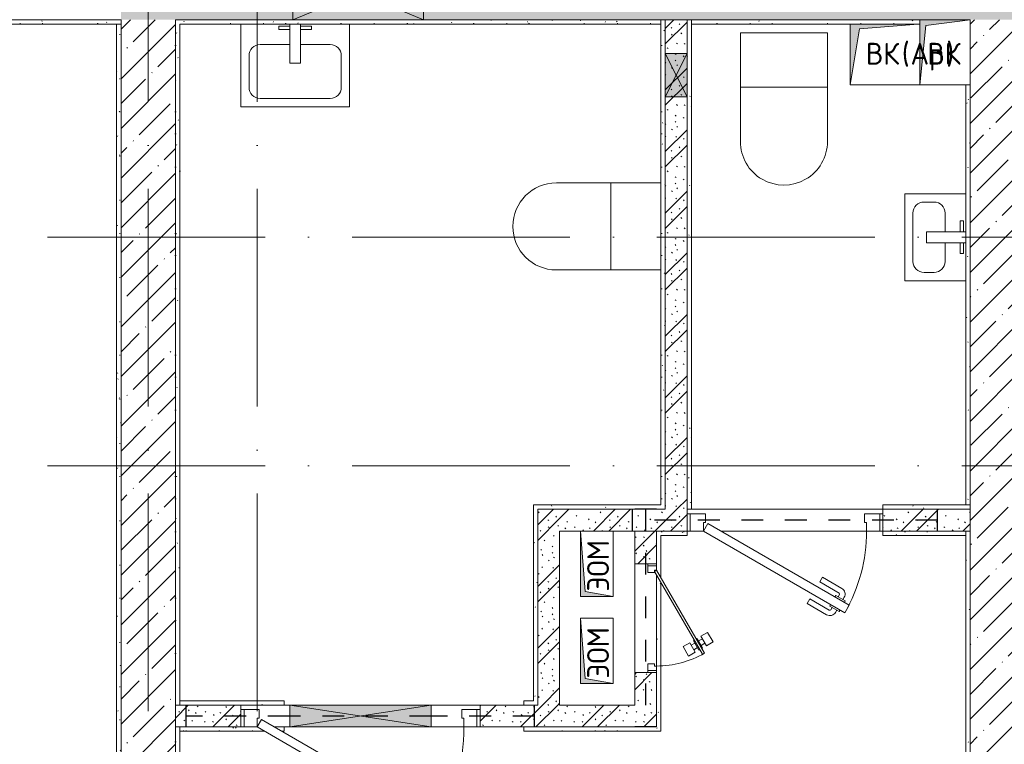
# Model space of a CAD drawing. Header units: millimetres. Extents: x 83162 to 161202, y 56220 to 105342.
# Tile 32 of 209: x 109880 to 114403, y 87670 to 91000. Entities that reach past the tile are written whole.
import ezdxf

# ---------------------------------------------------------------- set-up
doc = ezdxf.new("R2010")
doc.units = ezdxf.units.MM
doc.linetypes.add('3_ Штрих_ 1 х 1 мм', pattern=[200, 100, -100])
doc.linetypes.add('4_ Штрихпунктир_ 10 х 2 мм', pattern=[1400, 1000, -200, 0, -200])
for name, color, linetype, lineweight in [('A-____-NOTE-TEXT', 5, 'Continuous', 9), ('A-DETL-GENF-OTLN', 7, 'Continuous', 9), ('A-DOOR-____-MCUT', 7, 'Continuous', 18), ('A-DOOR-____-OTLN', 7, 'Continuous', 9), ('A-DOOR-FRAM-MCUT', 7, 'Continuous', 18), ('A-FLOR-____-OTLN', 7, 'Continuous', 9), ('A-GLAZ-____-MCUT', 7, 'Continuous', 9), ('A-GLAZ-____-OTLN', 7, 'Continuous', 9), ('A-WALL-____-MCUT', 7, 'Continuous', 9), ('A-WALL-____-PATT', 7, 'Continuous', 9), ('I-WALL-____-MCUT', 7, 'Continuous', 9), ('I-WALL-____-OTLN', 7, 'Continuous', 9), ('M-EQPM-____-OTLN', 7, 'Continuous', 9), ('P-SANR-FIXT-OTLN', 7, 'Continuous', 9), ('S-BEAM-____-OTLN', 7, 'Continuous', 9), ('S-GRID-____-OTLN', 7, 'Continuous', 9)]:
    doc.layers.add(name, color=color, linetype=linetype, lineweight=lineweight)
doc.styles.add('GOST Common', font='GOST_Common.ttf', dxfattribs={"height": 100})
pattern_1 = [(45, (0, 0), (-114.04925, 114.04925), []), (45, (114.05, 0), (-114.04925, 114.04925), [201.613, -40.323, 3.353, -36.97])]
pattern_2 = [(135, (150.28, 188.64), (-282.8427, 3e-14), [5, -395]), (135, (174.9, 237.36), (-282.8427, 3e-14), [5, -395]), (135, (211.96, 236.53), (-282.8427, 3e-14), [5, -395]), (135, (114.96, 223.96), (-282.8427, 3e-14), [5, -395]), (135, (77.54, 223.96), (-282.8427, 3e-14), [5, -395]), (135, (57.44, 184.52), (-282.8427, 3e-14), [5, -395]), (135, (66.21, 142.9), (-282.8427, 3e-14), [5, -395]), (135, (107.33, 161), (-282.8427, 3e-14), [5, -395]), (135, (99.08, 130.94), (-282.8427, 3e-14), [5, -395]), (135, (22.6, 136.46), (-282.8427, 3e-14), [5, -395]), (135, (21.16, 168.08), (-282.8427, 3e-14), [5, -395]), (135, (46.13, 96.12), (-282.8427, 3e-14), [5, -395]), (135, (3.54, 74.6), (-282.8427, 3e-14), [5, -395]), (135, (40.3, 47.56), (-282.8427, 3e-14), [5, -395]), (135, (39.77, 18.47), (-282.8427, 3e-14), [5, -395]), (135, (76.94, 37.28), (-282.8427, 3e-14), [5, -395]), (135, (114.18, 62.4), (-282.8427, 3e-14), [5, -395]), (135, (139.87, 90.2), (-282.8427, 3e-14), [5, -395]), (135, (141.44, 15.82), (-282.8427, 3e-14), [5, -395]), (135, (188.69, 26.73), (-282.8427, 3e-14), [5, -395]), (135, (176.14, 51.36), (-282.8427, 3e-14), [5, -395]), (135, (177.03, 0), (-282.8427, 3e-14), [5, -395]), (135, (276.61, 8.22), (-282.8427, 3e-14), [5, -395]), (135, (271.19, 31.72), (-282.8427, 3e-14), [5, -395]), (135, (268.29, 119.65), (-282.8427, 3e-14), [5, -395]), (135, (237.92, 101.95), (-282.8427, 3e-14), [5, -395]), (135, (237.92, 158.27), (-282.8427, 3e-14), [5, -395]), (135, (260.4, 204.35), (-282.8427, 3e-14), [5, -395]), (135, (275.54, 235.4), (-282.8427, 3e-14), [5, -395]), (135, (117.62, 268.96), (-282.8427, 3e-14), [5, -395]), (135, (203.62, 273.83), (-282.8427, 3e-14), [5, -395]), (135, (47.24, 279.3), (-282.8427, 3e-14), [5, -395]), (135, (23.2, 266.16), (-282.8427, 3e-14), [5, -395]), (135, (42.78, 232.52), (-282.8427, 3e-14), [5, -395]), (135, (177.76, 90.57), (-282.8427, 3e-14), [5, -395]), (135, (181.12, 121.8), (-282.8427, 3e-14), [5, -395]), (135, (206.73, 172.06), (-282.8427, 3e-14), [5, -395]), (135, (143.14, 136.62), (-282.8427, 3e-14), [5, -395]), (135, (211.51, 131.86), (-282.8427, 3e-14), [5, -395]), (135, (81.47, 95.1), (-282.8427, 3e-14), [5, -395]), (135, (235.13, 60.46), (-282.8427, 3e-14), [5, -395]), (135, (242.24, 4.89), (-282.8427, 3e-14), [5, -395]), (45, (0, 106.07), (-282.8427, 0), []), (45, (106.07, 0), (-282.8427, 0), []), (45, (176.78, 0), (-282.8427, 0), []), (45, (0, 176.78), (-282.8427, 0), [])]
pattern_3 = [(0, (0, 0), (203.2, 50.8), [3.353, -149.047, 3.353, -149.047, -812.8]), (0, (0, 0), (203.2, 50.8), [-304.8, 3.353, -301.447, 3.353, -149.047, -355.6]), (0, (0, 0), (203.2, 50.8), [-762, 3.353, -98.247, 3.353, -250.647]), (120, (76.2, 25.4), (-145.59409, 150.576362), [3.353, -149.047, 3.353, -149.047, -812.8]), (120, (76.2, 25.4), (-145.59409, 150.576362), [-304.8, 3.353, -301.447, 3.353, -149.047, -355.6]), (120, (76.2, 25.4), (-145.59409, 150.576362), [-762, 3.353, -98.247, 3.353, -250.647]), (240, (101.6, 127), (-57.60591, -201.376362), [3.353, -149.047, 3.353, -149.047, -812.8]), (240, (101.6, 127), (-57.60591, -201.376362), [-304.8, 3.353, -301.447, 3.353, -149.047, -355.6]), (240, (101.6, 127), (-57.60591, -201.376362), [-762, 3.353, -98.247, 3.353, -250.647])]

# ---------------------------------------------------------------- blocks, each defined once
blk = doc.blocks.new('АР_Канал вертикальный прямоугольный - ЭОМ-3194720-ВКК_01_К3_З_ЭОМ_греющий кабель_')
at = {"layer": 'A-DETL-GENF-OTLN', "lineweight": 5, "true_color": 0xf4f4f4}
blk.add_hatch(color=7, dxfattribs=at).paths.add_polyline_path([(-150, -75), (-127.5, 52.5), (150, 75), (-150, 75)])
at = {"layer": 'A-DETL-GENF-OTLN', "color": 254, "lineweight": 13, "true_color": 0xcccccc}
for p, q in [((150, 75), (-150, 75)), ((-150, 75), (-150, -75)), ((150, 75), (-150, 75)), ((-150, 75), (-150, -75)), ((-150, -75), (-127.5, 52.5)), ((-150, -75), (-127.5, 52.5)), ((-127.5, 52.5), (150, 75)), ((-127.5, 52.5), (150, 75)), ((150, -75), (150, 75)), ((-150, -75), (150, -75))]:
    blk.add_line(p, q, dxfattribs=at)
at = {"layer": 'M-EQPM-____-OTLN', "color": 254, "lineweight": 5, "true_color": 0xcccccc}
for p, q in [((-150, -75), (-150, 75)), ((-150, 75), (150, 75)), ((150, 75), (150, -75)), ((150, -75), (-150, -75))]:
    blk.add_line(p, q, dxfattribs=at)
blk = doc.blocks.new('АР_Канал вертикальный прямоугольный - ВК_Ар_-2272242-ВКК_01_К3_З_ЭОМ_греющий кабель_')
at = {"layer": 'A-DETL-GENF-OTLN', "lineweight": 5, "true_color": 0xf4f4f4}
blk.add_hatch(color=7, dxfattribs=at).paths.add_polyline_path([(-275, -150), (-232.5, 107.5), (36.2, 130), (-275, 130), (-275, -28.9)])
at = {"layer": 'A-DETL-GENF-OTLN', "color": 254, "lineweight": 13, "true_color": 0xcccccc}
for p, q in [((-275, 130), (-275, -150)), ((-275, 130), (-275, -150)), ((-275, -150), (-232.5, 107.5)), ((-275, -150), (-232.5, 107.5)), ((-232.5, 107.5), (36.2, 130)), ((-232.5, 107.5), (36.2, 130)), ((-275, -150), (45, -150))]:
    blk.add_line(p, q, dxfattribs=at)
at = {"layer": 'M-EQPM-____-OTLN', "color": 254, "lineweight": 5, "true_color": 0xcccccc}
for p, q in [((-275, -150), (-275, 130)), ((45, -150), (-275, -150))]:
    blk.add_line(p, q, dxfattribs=at)
blk = doc.blocks.new('A-PLU-toilet-2-2D - L600xW600xH900-V24-ВКК_01_К3_З_ЭОМ_греющий кабель_')
at = {"layer": 'P-SANR-FIXT-OTLN', "color": 254, "lineweight": 5, "true_color": 0xcccccc}
for p, q in [((-250, 400), (250, 400)), ((-250, 0), (-250, 400)), ((-250, 400), (250, 400)), ((-250, 0), (-250, 400)), ((0, 0), (0, 400)), ((250, 0), (-250, 0)), ((250, 0), (-250, 0))]:
    blk.add_line(p, q, dxfattribs=at)
blk.add_arc((250, 200), 200, 270, 90, dxfattribs=at)
blk.add_arc((250, 200), 200, 270, 90, dxfattribs=at)
blk = doc.blocks.new('A-PLU-toilet-2-2D - L600xW600xH900-V26-ВКК_01_К3_З_ЭОМ_греющий кабель_')
at = {"layer": 'P-SANR-FIXT-OTLN', "color": 254, "lineweight": 5, "true_color": 0xcccccc}
for p, q in [((250, 0), (-230, 0)), ((250, 0), (-230, 0)), ((0, 0), (0, -400)), ((-230, -400), (250, -400)), ((-230, -400), (250, -400))]:
    blk.add_line(p, q, dxfattribs=at)
blk.add_arc((250, -200), 200, 270, 90, dxfattribs=at)
blk.add_arc((250, -200), 200, 270, 90, dxfattribs=at)
blk = doc.blocks.new('A-PLU-Sink-2D - 300 x 400mm-997043-ВКК_01_К3_З_ЭОМ_греющий кабель_')
at = {"layer": 'P-SANR-FIXT-OTLN', "color": 254, "lineweight": 5, "true_color": 0xcccccc}
for p, q in [((-184.3, 132.4), (-184.3, -147.7)), ((-184.3, -147.7), (-184.3, 132.4)), ((-59.3, 122.3), (-59.3, 107.3)), ((-9.3, 122.3), (-59.3, 122.3)), ((-59.3, 107.3), (-9.3, 107.3)), ((-9.3, -47.7), (-9.3, 132.4)), ((40.7, 132.4), (40.7, -47.7)), ((40.7, 122.3), (90.7, 122.3)), ((90.7, 107.3), (40.7, 107.3)), ((90.7, 122.3), (90.7, 107.3)), ((215.7, -147.7), (215.7, 132.4)), ((215.7, 132.4), (215.7, -147.7)), ((-9.3, 38), (-95.4, 38)), ((126.8, 38), (40.7, 38)), ((-146.2, -12.8), (-146.2, -58.8)), ((177.6, -58.8), (177.6, -12.8)), ((40.7, -47.7), (-9.3, -47.7)), ((-95.4, -109.6), (126.8, -109.6)), ((-184.3, -147.7), (215.7, -147.7)), ((215.7, -147.7), (-184.3, -147.7))]:
    blk.add_line(p, q, dxfattribs=at)
for centre, start, end in [((-95.4, -12.8), 90, 180), ((126.8, -12.8), 360, 90), ((-95.4, -58.8), 180, 270), ((126.8, -58.8), 270, 0)]:
    blk.add_arc(centre, 50.8, start, end, dxfattribs=at)
blk = doc.blocks.new('АР_Отверстие прямоугольное - ОВВ-4520887-ВКК_01_К3_З_ЭОМ_греющий кабель_')
at = {"layer": 'A-DETL-GENF-OTLN', "lineweight": 5, "true_color": 0xf9f9f9}
blk.add_hatch(color=7, dxfattribs=at).paths.add_polyline_path([(425, -125), (425, 125), (-175, 125), (-175, -125)])
at = {"layer": 'A-DETL-GENF-OTLN', "color": 254, "lineweight": 5, "true_color": 0xcccccc}
for p, q in [((425, 125), (-175, -125)), ((-175, 125), (425, -125))]:
    blk.add_line(p, q, dxfattribs=at)
at = {"layer": 'A-DETL-GENF-OTLN', "color": 254, "lineweight": 13, "true_color": 0xcccccc}
for p, q in [((425, 125), (-175, 125)), ((-175, 125), (-175, -125)), ((425, -125), (425, 125)), ((-175, -125), (425, -125))]:
    blk.add_line(p, q, dxfattribs=at)
at = {"layer": 'A-GLAZ-____-MCUT', "color": 254, "lineweight": 5, "true_color": 0xcccccc}
for p, q in [((-175, 125), (-175, -125)), ((425, 125), (425, -125))]:
    blk.add_line(p, q, dxfattribs=at)
blk = doc.blocks.new('АР_Отверстие прямоугольное - ОВВ-4521887-ВКК_01_К3_З_ЭОМ_греющий кабель_')
at = {"layer": 'A-DETL-GENF-OTLN', "lineweight": 5, "true_color": 0xf9f9f9}
blk.add_hatch(color=7, dxfattribs=at).paths.add_polyline_path([(225, -50), (225, 50), (25, 50), (25, -50)])
at = {"layer": 'A-DETL-GENF-OTLN', "color": 254, "lineweight": 5, "true_color": 0xcccccc}
for p, q in [((225, 50), (25, -50)), ((25, 50), (225, -50))]:
    blk.add_line(p, q, dxfattribs=at)
at = {"layer": 'A-DETL-GENF-OTLN', "color": 254, "lineweight": 13, "true_color": 0xcccccc}
for p, q in [((225, 50), (25, 50)), ((25, 50), (25, -50)), ((225, -50), (225, 50)), ((25, -50), (225, -50))]:
    blk.add_line(p, q, dxfattribs=at)
at = {"layer": 'A-GLAZ-____-MCUT', "color": 254, "lineweight": 5, "true_color": 0xcccccc}
for p, q in [((25, 50), (25, -50)), ((225, 50), (225, -50))]:
    blk.add_line(p, q, dxfattribs=at)
blk = doc.blocks.new('A-PLU-Sink-2D - 400 x 500mm-V25-ВКК_01_К3_З_ЭОМ_греющий кабель_')
at = {"layer": 'P-SANR-FIXT-OTLN', "color": 254, "lineweight": 5, "true_color": 0xcccccc}
for p, q in [((-234.3, 197.7), (265.7, 197.7)), ((-234.3, -182.3), (-234.3, 197.7)), ((265.7, 197.7), (-234.3, 197.7)), ((-234.3, 197.7), (-234.3, -182.3)), ((265.7, 197.7), (265.7, -182.3)), ((265.7, -182.3), (265.7, 197.7)), ((-145.4, 159.6), (176.8, 159.6)), ((-196.2, -37.2), (-196.2, 108.8)), ((227.6, 108.8), (227.6, -37.2)), ((-9.3, -2.3), (-9.3, -182.3)), ((40.7, -2.3), (-9.3, -2.3)), ((40.7, -182.3), (40.7, -2.3)), ((-9.3, -88), (-145.4, -88)), ((176.8, -88), (40.7, -88)), ((-59.3, -172.3), (-59.3, -157.3)), ((-59.3, -157.3), (-9.3, -157.3)), ((-9.3, -172.3), (-59.3, -172.3)), ((90.7, -157.3), (40.7, -157.3)), ((40.7, -172.3), (90.7, -172.3)), ((90.7, -172.3), (90.7, -157.3))]:
    blk.add_line(p, q, dxfattribs=at)
for centre, start, end in [((-145.4, 108.8), 90, 180), ((176.8, 108.8), 360, 90), ((-145.4, -37.2), 180, 270), ((176.8, -37.2), 270, 0)]:
    blk.add_arc(centre, 50.8, start, end, dxfattribs=at)
blk = doc.blocks.new('АР_Канал вертикальный прямоугольный - ЭОМ-3194760-ВКК_01_К3_З_ЭОМ_греющий кабель_')
at = {"layer": 'A-DETL-GENF-OTLN', "lineweight": 5, "true_color": 0xf4f4f4}
blk.add_hatch(color=7, dxfattribs=at).paths.add_polyline_path([(-150, 75), (-150, -75), (-127.5, 52.5), (150, 75)])
at = {"layer": 'A-DETL-GENF-OTLN', "color": 254, "lineweight": 13, "true_color": 0xcccccc}
for p, q in [((150, 75), (-150, 75)), ((-150, 75), (-150, -75)), ((150, 75), (-150, 75)), ((-150, 75), (-150, -75)), ((-150, -75), (-127.5, 52.5)), ((-150, -75), (-127.5, 52.5)), ((-127.5, 52.5), (150, 75)), ((-127.5, 52.5), (150, 75)), ((150, -75), (150, 75)), ((-150, -75), (150, -75))]:
    blk.add_line(p, q, dxfattribs=at)
at = {"layer": 'M-EQPM-____-OTLN', "color": 254, "lineweight": 5, "true_color": 0xcccccc}
for p, q in [((-150, -75), (-150, 75)), ((-150, 75), (150, 75)), ((150, 75), (150, -75)), ((150, -75), (-150, -75))]:
    blk.add_line(p, q, dxfattribs=at)
blk = doc.blocks.new('АР_Дверь однопольная - 900х2100h_750__Глухая_1 эт_Су_EI30-4614827-ВКК_01_К3_З_ЭОМ_греющий кабель_')
at = {"layer": 'A-DOOR-____-MCUT', "color": 254, "lineweight": 13, "true_color": 0xcccccc}
for p, q in [((-274.5, 425), (-294.5, 390.4)), ((375, 50), (-274.5, 425)), ((-294.5, 390.4), (355, 15.4)), ((355, 15.4), (375, 50))]:
    blk.add_line(p, q, dxfattribs=at)
at = {"layer": 'A-DOOR-____-OTLN', "color": 254, "lineweight": 5, "true_color": 0xcccccc}
for p, q in [((-252.9, 412.5), (-248.9, 419.4)), ((-248.9, 419.4), (-205.6, 394.4)), ((-238, 413.2), (-232, 423.6)), ((-216.4, 400.7), (-210.4, 411.1)), ((-114.8, 361.7), (-203.6, 412.9)), ((-102.3, 383.3), (-191.1, 434.6)), ((-272.9, 377.9), (-276.9, 370.9)), ((-276.9, 370.9), (-233.6, 345.9)), ((-266, 364.7), (-272, 354.3)), ((-205.6, 394.4), (-209.6, 387.5)), ((-114.8, 361.7), (-102.3, 383.3)), ((-244.4, 352.2), (-250.4, 341.8)), ((-159.8, 283.7), (-248.6, 335)), ((-233.6, 345.9), (-229.6, 352.9)), ((-172.3, 262.1), (-261.1, 313.3)), ((-159.8, 283.7), (-172.3, 262.1))]:
    blk.add_line(p, q, dxfattribs=at)
for centre, radius, start, end in [((375, 50), 750, 150, 180), ((-206.1, 408.6), 30, 60, 150), ((-206.1, 408.6), 4.99, 60, 150), ((-246.1, 339.3), 30, 150, 240), ((-246.1, 339.3), 4.99, 150, 240)]:
    blk.add_arc(centre, radius, start, end, dxfattribs=at)
at = {"layer": 'A-DOOR-FRAM-MCUT', "color": 254, "lineweight": 13, "true_color": 0xcccccc}
for p, q in [((-435, 50), (-450, 50)), ((-375, 50), (-435, 50)), ((-435, 50), (-435, -30)), ((-375, 10), (-375, 50)), ((435, 50), (375, 50)), ((375, 50), (375, 10)), ((435, -30), (435, 50)), ((435, 50), (450, 50)), ((-365, 10), (-375, 10)), ((-365, -30), (-365, 10)), ((375, 10), (365, 10)), ((365, 10), (365, -30)), ((-435, -30), (-450, -30)), ((-435, -30), (-365, -30)), ((365, -30), (435, -30)), ((435, -30), (450, -30))]:
    blk.add_line(p, q, dxfattribs=at)
blk = doc.blocks.new('АР_Канал вертикальный прямоугольный - ВК-4171599-ВКК_01_К3_З_ЭОМ_греющий кабель_')
at = {"layer": 'A-DETL-GENF-OTLN', "lineweight": 5, "true_color": 0xf4f4f4}
blk.add_hatch(color=7, dxfattribs=at).paths.add_polyline_path([(-115, -150), (-88.5, 123.5), (115, 150), (-115, 150)])
at = {"layer": 'A-DETL-GENF-OTLN', "color": 254, "lineweight": 13, "true_color": 0xcccccc}
for p, q in [((115, 150), (-115, 150)), ((-115, 150), (-115, -150)), ((115, 150), (-115, 150)), ((-115, 150), (-115, -150)), ((-88.5, 123.5), (115, 150)), ((-88.5, 123.5), (115, 150)), ((115, -150), (115, 150)), ((-115, -150), (-88.5, 123.5)), ((-115, -150), (-88.5, 123.5)), ((-115, -150), (115, -150))]:
    blk.add_line(p, q, dxfattribs=at)
at = {"layer": 'M-EQPM-____-OTLN', "color": 254, "lineweight": 5, "true_color": 0xcccccc}
for p, q in [((-115, -150), (-115, 150)), ((-115, 150), (115, 150)), ((115, 150), (115, -150)), ((115, -150), (-115, -150))]:
    blk.add_line(p, q, dxfattribs=at)
blk = doc.blocks.new('АР_Дверь однопольная - 1100х2100h_1000__Глухая_с_у_ МГН_EI30-4614996-ВКК_01_К3_З_ЭОМ_греющий кабель_')
at = {"layer": 'A-DOOR-____-MCUT', "color": 254, "lineweight": 13, "true_color": 0xcccccc}
for p, q in [((-347.7, 525), (-367.7, 490.4)), ((475, 50), (-347.7, 525)), ((-367.7, 490.4), (455, 15.4)), ((455, 15.4), (475, 50))]:
    blk.add_line(p, q, dxfattribs=at)
at = {"layer": 'A-DOOR-____-OTLN', "color": 254, "lineweight": 5, "true_color": 0xcccccc}
for p, q in [((-326.1, 512.5), (-322.1, 519.4)), ((-322.1, 519.4), (-278.8, 494.4)), ((-311.2, 513.2), (-305.2, 523.6)), ((-289.6, 500.7), (-283.6, 511.1)), ((-188, 461.7), (-276.8, 512.9)), ((-175.5, 483.3), (-264.3, 534.6)), ((-346.1, 477.9), (-350.1, 470.9)), ((-350.1, 470.9), (-306.8, 445.9)), ((-339.2, 464.7), (-345.3, 454.3)), ((-306.8, 445.9), (-302.8, 452.9)), ((-278.8, 494.4), (-282.8, 487.5)), ((-188, 461.7), (-175.5, 483.3)), ((-245.5, 362.1), (-334.3, 413.3)), ((-317.6, 452.2), (-323.6, 441.8)), ((-233, 383.7), (-321.8, 435)), ((-233, 383.7), (-245.5, 362.1))]:
    blk.add_line(p, q, dxfattribs=at)
for centre, radius, start, end in [((475, 50), 950, 150, 180), ((-279.3, 508.6), 30, 60, 150), ((-279.3, 508.6), 4.99, 60, 150), ((-319.3, 439.3), 30, 150, 240), ((-319.3, 439.3), 4.99, 150, 240)]:
    blk.add_arc(centre, radius, start, end, dxfattribs=at)
at = {"layer": 'A-DOOR-FRAM-MCUT', "color": 254, "lineweight": 13, "true_color": 0xcccccc}
for p, q in [((-535, 50), (-550, 50)), ((-475, 50), (-535, 50)), ((-535, 50), (-535, -30)), ((-475, 10), (-475, 50)), ((535, 50), (475, 50)), ((475, 50), (475, 10)), ((535, -30), (535, 50)), ((535, 50), (550, 50)), ((-465, 10), (-475, 10)), ((-465, -30), (-465, 10)), ((475, 10), (465, 10)), ((465, 10), (465, -30)), ((-535, -30), (-550, -30)), ((-535, -30), (-465, -30)), ((465, -30), (535, -30)), ((535, -30), (550, -30))]:
    blk.add_line(p, q, dxfattribs=at)
blk = doc.blocks.new('АР_Отверстие прямоугольное - ОВВ-4528598-ВКК_01_К3_З_ЭОМ_греющий кабель_')
at = {"layer": 'A-DETL-GENF-OTLN', "lineweight": 5, "true_color": 0xf9f9f9}
blk.add_hatch(color=7, dxfattribs=at).paths.add_polyline_path([(450, 50), (-200, 50), (-200, -50), (450, -50)])
at = {"layer": 'A-DETL-GENF-OTLN', "color": 254, "lineweight": 5, "true_color": 0xcccccc}
for p, q in [((450, 50), (-200, -50)), ((-200, 50), (450, -50))]:
    blk.add_line(p, q, dxfattribs=at)
at = {"layer": 'A-DETL-GENF-OTLN', "color": 254, "lineweight": 13, "true_color": 0xcccccc}
for p, q in [((450, 50), (-200, 50)), ((-200, 50), (-200, -50)), ((450, -50), (450, 50)), ((-200, -50), (450, -50))]:
    blk.add_line(p, q, dxfattribs=at)
at = {"layer": 'A-GLAZ-____-MCUT', "color": 254, "lineweight": 5, "true_color": 0xcccccc}
for p, q in [((-200, 50), (-200, -50)), ((450, 50), (450, -50))]:
    blk.add_line(p, q, dxfattribs=at)
blk = doc.blocks.new('АР_Дверь однопольная - 500х1300h_400__ЭОМ_СС_EI60-4534098-ВКК_01_К3_З_ЭОМ_греющий кабель_')
at = {"layer": 'A-DOOR-____-MCUT', "color": 254, "lineweight": 13, "true_color": 0xcccccc}
for p, q in [((161.1, 270), (-220, 50)), ((-215, 41.3), (166.1, 261.3)), ((166.1, 261.3), (161.1, 270)), ((-220, 50), (-215, 41.3))]:
    blk.add_line(p, q, dxfattribs=at)
at = {"layer": 'A-DOOR-____-OTLN', "color": 254, "lineweight": 5, "true_color": 0xcccccc}
for p, q in [((109.4, 309.5), (66.1, 284.5)), ((66.1, 284.5), (83.6, 254.2)), ((83.6, 254.2), (126.9, 279.2)), ((126.9, 279.2), (109.4, 309.5)), ((125.6, 255.3), (115.6, 272.6)), ((136.9, 261.8), (93.6, 236.8)), ((93.6, 236.8), (96.1, 232.5)), ((104.9, 243.3), (94.9, 260.7)), ((146.9, 244.5), (103.6, 219.5)), ((156.9, 227.2), (113.6, 202.2)), ((135.6, 238), (145.6, 220.7)), ((139.4, 257.5), (136.9, 261.8)), ((144.4, 248.8), (146.9, 244.5)), ((174.4, 196.9), (156.9, 227.2)), ((103.6, 219.5), (101.1, 223.8)), ((113.6, 202.2), (131.1, 171.9)), ((114.9, 226), (124.9, 208.7)), ((131.1, 171.9), (174.4, 196.9))]:
    blk.add_line(p, q, dxfattribs=at)
blk.add_arc((-220, 50), 440, 360, 30, dxfattribs=at)
at = {"layer": 'A-DOOR-FRAM-MCUT', "color": 254, "lineweight": 13, "true_color": 0xcccccc}
for p, q in [((-240, 50), (-250, 50)), ((-220, 50), (-240, 50)), ((-240, 50), (-240, 10)), ((-220, 40), (-220, 50)), ((240, 50), (220, 50)), ((220, 50), (220, 40)), ((240, 10), (240, 50)), ((240, 50), (250, 50)), ((-240, 10), (-250, 10)), ((-240, 10), (-210, 10)), ((-210, 40), (-220, 40)), ((-210, 10), (-210, 40)), ((220, 40), (210, 40)), ((210, 40), (210, 10)), ((210, 10), (240, 10)), ((240, 10), (250, 10))]:
    blk.add_line(p, q, dxfattribs=at)
blk = doc.blocks.new('АР_Перемычка - 100_Уx1_75x5__250-250-4580605-ВКК_01_К3_З_ЭОМ_греющий кабель_')
at = {"layer": 'A-DETL-GENF-OTLN', "color": 254, "linetype": '3_ Штрих_ 1 х 1 мм', "lineweight": 25, "true_color": 0xdcdcdc}
for p, q in [((-700, 50), (-700, -50)), ((700, 50), (700, -50)), ((-700, 0), (700, 0))]:
    blk.add_line(p, q, dxfattribs=at)
blk = doc.blocks.new('АР_Перемычка - 100_Уx1_75x5__250-250-4580698-ВКК_01_К3_З_ЭОМ_греющий кабель_')
at = {"layer": 'A-DETL-GENF-OTLN', "color": 254, "linetype": '3_ Штрих_ 1 х 1 мм', "lineweight": 25, "true_color": 0xdcdcdc}
for p, q in [((-800, 50), (-800, -50)), ((800, 50), (800, -50)), ((-800, 0), (-325, 0)), ((-325, 0), (325, 0)), ((325, 0), (800, 0))]:
    blk.add_line(p, q, dxfattribs=at)
blk = doc.blocks.new('АР_Перемычка - 100_Ар_10x2_250-250-V44-ВКК_01_К3_З_ЭОМ_греющий кабель_')
at = {"layer": 'A-DETL-GENF-OTLN', "color": 254, "linetype": '3_ Штрих_ 1 х 1 мм', "lineweight": 25, "true_color": 0xdcdcdc}
for p, q in [((-500, 50), (-500, -50)), ((500, 50), (500, -50)), ((-500, 0), (500, 0))]:
    blk.add_line(p, q, dxfattribs=at)
blk = doc.blocks.new('240311_Наметкина 10_РД_АР_К3_R21_rvt-1-ВКК_01_К3_З_ЭОМ_греющий кабель_')
at = {"layer": 'A-WALL-____-PATT', "lineweight": 5, "true_color": 0xcccccc}
h = blk.add_hatch(dxfattribs=at)
h.set_pattern_fill('FP_1', color=254, style=0, pattern_type=2)
h.set_pattern_definition(pattern_1)
h.paths.add_polyline_path([(113185.8, 91000), (128920, 91000), (128920, 91250), (110345, 91250), (110345, 91000), (112121, 91000)])
h = blk.add_hatch(dxfattribs=at)
h.set_pattern_fill('FP_1', color=254, style=0, pattern_type=2)
h.set_pattern_definition(pattern_1)
h.paths.add_polyline_path([(110595, 86780), (110595, 91000), (110345, 91000), (110345, 86780)])
h = blk.add_hatch(dxfattribs=at)
h.set_pattern_fill('FP_29', color=254, style=0, pattern_type=2)
h.set_pattern_definition(pattern_2)
h.paths.add_polyline_path([(112845, 88750), (112945, 88750), (112945, 91000), (112845, 91000), (112845, 90056.6)])
h = blk.add_hatch(dxfattribs=at)
h.set_pattern_fill('FP_1', color=254, style=0, pattern_type=2)
h.set_pattern_definition(pattern_1)
h.paths.add_polyline_path([(114245, 86750), (114495, 86750), (114495, 91000), (114245, 91000), (114245, 87406.4)])
h = blk.add_hatch(dxfattribs=at)
h.set_pattern_fill('FP_29', color=254, style=0, pattern_type=2)
h.set_pattern_definition(pattern_2)
h.paths.add_polyline_path([(112260, 87850), (112360, 87850), (112360, 88750), (112260, 88750), (112260, 88068.9)])
h = blk.add_hatch(dxfattribs=at)
h.set_pattern_fill('FP_29', color=254, style=0, pattern_type=2)
h.set_pattern_definition(pattern_2)
h.paths.add_polyline_path([(114245, 88650), (114245, 88750), (113845, 88750), (113845, 88650)])
h.paths.add_polyline_path([(112477.5, 88650), (112945, 88650), (112945, 88750), (112360, 88750), (112360, 88650), (112455, 88650)])
h = blk.add_hatch(dxfattribs=at)
h.set_pattern_fill('FP_29', color=254, style=0, pattern_type=2)
h.set_pattern_definition(pattern_2)
h.paths.add_polyline_path([(112805, 87750), (112805, 88000), (112705, 88000), (112705, 87750)])
h.paths.add_polyline_path([(112805, 88500), (112805, 88650), (112705, 88650), (112705, 88500)])
h = blk.add_hatch(dxfattribs=at)
h.set_pattern_fill('FP_29', color=254, style=0, pattern_type=2)
h.set_pattern_definition(pattern_2)
h.paths.add_polyline_path([(112121, 87750), (112705, 87750), (112705, 87850), (111995, 87850), (111995, 87750)])
h.paths.add_polyline_path([(110895, 87750), (110895, 87850), (110595, 87850), (110595, 87750)])
at = {"layer": 'A-FLOR-____-OTLN', "color": 254, "lineweight": 5, "true_color": 0xcccccc}
for p, q in [((112960, 88650), (112945, 88650)), ((113770, 88650), (113100, 88650)), ((113845, 88650), (113830, 88650)), ((111095, 87750), (111050, 87750)), ((111120, 87750), (111095, 87750)), ((111770, 87750), (111120, 87750)), ((111920, 87750), (111770, 87750)), ((111995, 87750), (111980, 87750))]:
    blk.add_line(p, q, dxfattribs=at)
at = {"layer": 'A-WALL-____-MCUT', "color": 254, "lineweight": 5, "true_color": 0xcccccc}
for p, q in [((110345, 91000), (110345, 87310)), ((110595, 86780), (110595, 91000)), ((110595, 91000), (111135, 91000)), ((111135, 91000), (111735, 91000)), ((111735, 91000), (114015, 91000)), ((114245, 90700), (114245, 88750)), ((114245, 88650), (114245, 88750)), ((114245, 88650), (114245, 86750))]:
    blk.add_line(p, q, dxfattribs=at)
at = {"layer": 'I-WALL-____-MCUT', "color": 254, "lineweight": 5, "true_color": 0xcccccc}
for p, q in [((112845, 91000), (112845, 90845)), ((112945, 91000), (112845, 91000)), ((112945, 90845), (112945, 91000)), ((112845, 90845), (112845, 90645)), ((112945, 90645), (112945, 90845)), ((112845, 90645), (112845, 88750)), ((112945, 88750), (112945, 90645)), ((112260, 88750), (112260, 87850)), ((112360, 88750), (112260, 88750)), ((112845, 88750), (112360, 88750)), ((112945, 88650), (112945, 88750)), ((114245, 88750), (113845, 88750)), ((113845, 88750), (113845, 88650)), ((112360, 88650), (112455, 88650)), ((112360, 87850), (112360, 88650)), ((112605, 88650), (112945, 88650)), ((112705, 88650), (112705, 88500)), ((112805, 88650), (112705, 88650)), ((112805, 88500), (112805, 88650)), ((113845, 88650), (114245, 88650)), ((112705, 88500), (112805, 88500)), ((112705, 88000), (112705, 87850)), ((112805, 88000), (112705, 88000)), ((112805, 87750), (112805, 88000)), ((110895, 87850), (110595, 87850)), ((110595, 87850), (110595, 87750)), ((110895, 87750), (110895, 87850)), ((112260, 87850), (111995, 87850)), ((111995, 87850), (111995, 87750)), ((112705, 87850), (112360, 87850)), ((110595, 87750), (110895, 87750)), ((111995, 87750), (112705, 87750)), ((112705, 87750), (112805, 87750))]:
    blk.add_line(p, q, dxfattribs=at)
at = {"layer": 'I-WALL-____-OTLN', "color": 254, "lineweight": 5, "true_color": 0xcccccc}
for p, q in [((112965, 88750), (113845, 88750)), ((112960, 88650), (112945, 88650)), ((113770, 88650), (113100, 88650)), ((113845, 88650), (113830, 88650)), ((112705, 88000), (112705, 88500)), ((111095, 87850), (111120, 87850)), ((111120, 87850), (111770, 87850)), ((111770, 87850), (111995, 87850)), ((111095, 87750), (111050, 87750)), ((111120, 87750), (111095, 87750)), ((111770, 87750), (111120, 87750)), ((111920, 87750), (111770, 87750)), ((111995, 87750), (111980, 87750))]:
    blk.add_line(p, q, dxfattribs=at)
at = {"layer": 'A-DOOR-____-OTLN', "color": 254, "lineweight": 5, "true_color": 0xcccccc}
for name, p, rotation in [('АР_Дверь однопольная - 900х2100h_750__Глухая_1 эт_Су_EI30-4614827-ВКК_01_К3_З_ЭОМ_греющий кабель_', (113395, 88700), 180), ('АР_Дверь однопольная - 500х1300h_400__ЭОМ_СС_EI60-4534098-ВКК_01_К3_З_ЭОМ_греющий кабель_', (112755, 88250), 269.9999999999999), ('АР_Дверь однопольная - 1100х2100h_1000__Глухая_с_у_ МГН_EI30-4614996-ВКК_01_К3_З_ЭОМ_греющий кабель_', (111445, 87800), 180)]:
    blk.add_blockref(name, p, dxfattribs=dict(at, rotation=rotation))
at = {"layer": 'A-GLAZ-____-OTLN', "color": 254, "lineweight": 5, "true_color": 0xcccccc}
blk.add_blockref('АР_Отверстие прямоугольное - ОВВ-4520887-ВКК_01_К3_З_ЭОМ_греющий кабель_', (111310, 91125), dxfattribs=at)
for name, p, rotation in [('АР_Отверстие прямоугольное - ОВВ-4521887-ВКК_01_К3_З_ЭОМ_греющий кабель_', (112895, 90870), 269.9999999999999), ('АР_Отверстие прямоугольное - ОВВ-4528598-ВКК_01_К3_З_ЭОМ_греющий кабель_', (111570, 87800), 180)]:
    blk.add_blockref(name, p, dxfattribs=dict(at, rotation=rotation))
at = {"layer": 'M-EQPM-____-OTLN', "color": 254, "lineweight": 5, "true_color": 0xcccccc}
for name, p in [('АР_Канал вертикальный прямоугольный - ВК_Ар_-2272242-ВКК_01_К3_З_ЭОМ_греющий кабель_', (113970, 90850)), ('АР_Канал вертикальный прямоугольный - ВК-4171599-ВКК_01_К3_З_ЭОМ_греющий кабель_', (114130, 90850))]:
    blk.add_blockref(name, p, dxfattribs=at)
at = {"layer": 'M-EQPM-____-OTLN', "color": 254, "lineweight": 5, "true_color": 0xcccccc, "rotation": 90.00000000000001}
for name, p in [('АР_Канал вертикальный прямоугольный - ЭОМ-3194760-ВКК_01_К3_З_ЭОМ_греющий кабель_', (112530, 88500)), ('АР_Канал вертикальный прямоугольный - ЭОМ-3194720-ВКК_01_К3_З_ЭОМ_греющий кабель_', (112530, 88100))]:
    blk.add_blockref(name, p, dxfattribs=at)
at = {"layer": 'P-SANR-FIXT-OTLN', "color": 254, "lineweight": 5, "true_color": 0xcccccc}
for name, p, rotation in [('A-PLU-Sink-2D - 400 x 500mm-V25-ВКК_01_К3_З_ЭОМ_греющий кабель_', (111160.7, 90797.7), 180), ('A-PLU-toilet-2-2D - L600xW600xH900-V24-ВКК_01_К3_З_ЭОМ_греющий кабель_', (113190, 90690), 270.0000000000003), ('A-PLU-toilet-2-2D - L600xW600xH900-V26-ВКК_01_К3_З_ЭОМ_греющий кабель_', (112595, 89850), 180), ('A-PLU-Sink-2D - 300 x 400mm-997043-ВКК_01_К3_З_ЭОМ_греющий кабель_', (114092.6, 90015.7), 269.9999999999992)]:
    blk.add_blockref(name, p, dxfattribs=dict(at, rotation=rotation))
at = {"layer": 'S-BEAM-____-OTLN', "color": 254, "lineweight": 5, "true_color": 0xcccccc}
for name, p, rotation in [('АР_Перемычка - 100_Уx1_75x5__250-250-4580605-ВКК_01_К3_З_ЭОМ_греющий кабель_', (113395, 88700), 180), ('АР_Перемычка - 100_Ар_10x2_250-250-V44-ВКК_01_К3_З_ЭОМ_греющий кабель_', (112755, 88250), 269.9999999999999), ('АР_Перемычка - 100_Уx1_75x5__250-250-4580698-ВКК_01_К3_З_ЭОМ_греющий кабель_', (111445, 87800), 180)]:
    blk.add_blockref(name, p, dxfattribs=dict(at, rotation=rotation))
at = {"layer": 'A-____-NOTE-TEXT', "color": 254, "lineweight": 5, "true_color": 0xcccccc, "char_height": 100, "attachment_point": 1, "style": 'GOST Common'}
for s, insert, width in [('ВК', (113766.4, 90893.6), 200.422), ('\\fGOST Common|b0|i0|c204|p34|;(', (113931.8, 90893.6), 48.101), ('Ар', (113971.5, 90893.6), 200.422), ('ВК', (114048.9, 90893.6), 200.422), ('\\fGOST Common|b0|i0|c204|p34|;)', (114136.8, 90893.6), 48.101)]:
    blk.add_mtext(s, dxfattribs=dict(at, insert=insert, width=width))
at = {"layer": 'A-____-NOTE-TEXT', "color": 254, "lineweight": 5, "true_color": 0xcccccc, "char_height": 100, "width": 312.658, "attachment_point": 1, "rotation": 90, "style": 'GOST Common'}
for insert in [(112486.4, 88372.4), (112486.4, 87972.4)]:
    blk.add_mtext('ЭОМ', dxfattribs=dict(at, insert=insert))
blk = doc.blocks.new('Наметкина 10_РД_АР_К3_Отделка_R21_rvt-1-ВКК_01_К3_З_ЭОМ_греющий кабель_')
at = {"layer": 'A-WALL-____-PATT', "lineweight": 5, "true_color": 0xaaaaaa}
h = blk.add_hatch(dxfattribs=at)
h.set_pattern_fill('FP_35', color=253, style=0, pattern_type=2)
h.set_pattern_definition(pattern_3)
h.paths.add_polyline_path([(110325, 90980), (110345, 90980), (110345, 91000), (108545, 91000), (108545, 90980), (109991.5, 90980)])
h = blk.add_hatch(dxfattribs=at)
h.set_pattern_fill('FP_35', color=253, style=0, pattern_type=2)
h.set_pattern_definition(pattern_3)
h.paths.add_polyline_path([(110345, 87430), (110345, 90980), (110325, 90980), (110325, 87430)])
h = blk.add_hatch(dxfattribs=at)
h.set_pattern_fill('FP_35', color=253, style=0, pattern_type=2)
h.set_pattern_definition(pattern_3)
h.paths.add_polyline_path([(112825, 90980), (112825, 91000), (110595, 91000), (110595, 90980), (112121, 90980)])
h = blk.add_hatch(dxfattribs=at)
h.set_pattern_fill('FP_35', color=253, style=0, pattern_type=2)
h.set_pattern_definition(pattern_3)
h.paths.add_polyline_path([(110615, 86730), (110615, 87750), (110595, 87750), (110595, 86730)])
h.paths.add_polyline_path([(110595, 87850), (110615, 87850), (110615, 90980), (110595, 90980), (110595, 88731.5)])
h = blk.add_hatch(dxfattribs=at)
h.set_pattern_fill('FP_35', color=253, style=0, pattern_type=2)
h.set_pattern_definition(pattern_3)
h.paths.add_polyline_path([(112845, 88750), (112845, 91000), (112825, 91000), (112825, 88750)])
h = blk.add_hatch(dxfattribs=at)
h.set_pattern_fill('FP_35', color=253, style=0, pattern_type=2)
h.set_pattern_definition(pattern_3)
h.paths.add_polyline_path([(112945, 88750), (112965, 88750), (112965, 91000), (112945, 91000), (112945, 90056.6)])
h = blk.add_hatch(dxfattribs=at)
h.set_pattern_fill('FP_35', color=253, style=0, pattern_type=2)
h.set_pattern_definition(pattern_3)
h.paths.add_polyline_path([(113185.8, 90980), (114015, 90980), (114015, 91000), (112965, 91000), (112965, 90980)])
h = blk.add_hatch(dxfattribs=at)
h.set_pattern_fill('FP_35', color=253, style=0, pattern_type=2)
h.set_pattern_definition(pattern_3)
h.paths.add_polyline_path([(114225, 88770), (114245, 88770), (114245, 90700), (114225, 90700), (114225, 90056.6)])
h = blk.add_hatch(dxfattribs=at)
h.set_pattern_fill('FP_35', color=253, style=0, pattern_type=2)
h.set_pattern_definition(pattern_3)
h.paths.add_polyline_path([(112240, 87850), (112260, 87850), (112260, 88770), (112240, 88770), (112240, 87870)])
h = blk.add_hatch(dxfattribs=at)
h.set_pattern_fill('FP_35', color=253, style=0, pattern_type=2)
h.set_pattern_definition(pattern_3)
h.paths.add_polyline_path([(112825, 88750), (112825, 88770), (112260, 88770), (112260, 88750)])
h = blk.add_hatch(dxfattribs=at)
h.set_pattern_fill('FP_35', color=253, style=0, pattern_type=2)
h.set_pattern_definition(pattern_3)
h.paths.add_polyline_path([(113845, 88750), (114245, 88750), (114245, 88770), (113845, 88770)])
h = blk.add_hatch(dxfattribs=at)
h.set_pattern_fill('FP_35', color=253, style=0, pattern_type=2)
h.set_pattern_definition(pattern_3)
h.paths.add_polyline_path([(112825, 88630), (112945, 88630), (112945, 88650), (112805, 88650), (112805, 88630)])
h.paths.add_polyline_path([(114225, 88630), (114225, 88650), (113845, 88650), (113845, 88630)])
h = blk.add_hatch(dxfattribs=at)
h.set_pattern_fill('FP_35', color=253, style=0, pattern_type=2)
h.set_pattern_definition(pattern_3)
h.paths.add_polyline_path([(114225, 86750), (114245, 86750), (114245, 88650), (114225, 88650), (114225, 87406.4)])
h = blk.add_hatch(dxfattribs=at)
h.set_pattern_fill('FP_35', color=253, style=0, pattern_type=2)
h.set_pattern_definition(pattern_3)
h.paths.add_polyline_path([(112825, 87750), (112825, 88415.4), (112805, 88450), (112805, 87750)])
h.paths.add_polyline_path([(112825, 88435.4), (112825, 88630), (112805, 88630), (112805, 88470), (112811.3, 88459.2)])
h = blk.add_hatch(dxfattribs=at)
h.set_pattern_fill('FP_35', color=253, style=0, pattern_type=2)
h.set_pattern_definition(pattern_3)
h.paths.add_polyline_path([(112240, 87850), (112240, 87870), (112195, 87870), (112195, 87850)])
h.paths.add_polyline_path([(110615, 87850), (111095, 87850), (111095, 87870), (110615, 87870)])
h = blk.add_hatch(dxfattribs=at)
h.set_pattern_fill('FP_35', color=253, style=0, pattern_type=2)
h.set_pattern_definition(pattern_3)
h.paths.add_polyline_path([(112825, 87730), (112825, 87750), (112195, 87750), (112195, 87730)])
h.paths.add_polyline_path([(111084.6, 87730), (111095, 87730), (111095, 87750), (111050, 87750), (111053, 87748.3)])
h.paths.add_polyline_path([(110615, 87730), (111004.6, 87730), (110970, 87750), (110615, 87750)])
at = {"layer": 'A-WALL-____-MCUT', "color": 253, "lineweight": 5, "true_color": 0xaaaaaa}
for p, q in [((108565, 90980), (110325, 90980)), ((109945, 91000), (109145, 91000)), ((110345, 91000), (109945, 91000)), ((110325, 90980), (110325, 87430)), ((110345, 90980), (110325, 90980)), ((110345, 90980), (110345, 91000)), ((110345, 87430), (110345, 90980)), ((111135, 91000), (110595, 91000)), ((110595, 91000), (110595, 90980)), ((110595, 90980), (110595, 87850)), ((110615, 90980), (112825, 90980)), ((110615, 87870), (110615, 90980)), ((111735, 91000), (111135, 91000)), ((112825, 91000), (111735, 91000)), ((112825, 90980), (112825, 91000)), ((112845, 91000), (112825, 91000)), ((112825, 90980), (112825, 88770)), ((112845, 90845), (112845, 91000)), ((112965, 91000), (112945, 91000)), ((112945, 91000), (112945, 90845)), ((114015, 91000), (112965, 91000)), ((112965, 91000), (112965, 90980)), ((112965, 88750), (112965, 91000)), ((112965, 90980), (114015, 90980)), ((112845, 90645), (112845, 90845)), ((112945, 90845), (112945, 90645)), ((114225, 90700), (114225, 88770)), ((114245, 88770), (114245, 90700)), ((112845, 88750), (112845, 90645)), ((112945, 90645), (112945, 88750)), ((112260, 88770), (112240, 88770)), ((112240, 88770), (112240, 87870)), ((112825, 88770), (112260, 88770)), ((112260, 87850), (112260, 88750)), ((112260, 88750), (112825, 88750)), ((112825, 88750), (112845, 88750)), ((112945, 88750), (112965, 88750)), ((114225, 88770), (113845, 88770)), ((113845, 88770), (113845, 88750)), ((113845, 88750), (114245, 88750)), ((114225, 88770), (114245, 88770)), ((114245, 88750), (114245, 88770)), ((112945, 88650), (112805, 88650)), ((112805, 88650), (112805, 88630)), ((112945, 88630), (112945, 88650)), ((114225, 88650), (113845, 88650)), ((113845, 88650), (113845, 88630)), ((114245, 88650), (114225, 88650)), ((114225, 88630), (114225, 88650)), ((114245, 86750), (114245, 88650)), ((112805, 88630), (112805, 88490)), ((112825, 88630), (112945, 88630)), ((112825, 88435.4), (112825, 88630)), ((113845, 88630), (114225, 88630)), ((114225, 88630), (114225, 86750)), ((112805, 88450), (112805, 88030)), ((112825, 87750), (112825, 88415.4)), ((112805, 88010), (112805, 87750)), ((110595, 87850), (110615, 87850)), ((111095, 87870), (110615, 87870)), ((110615, 87870), (110615, 87850)), ((110615, 87850), (111095, 87850)), ((111095, 87850), (111095, 87870)), ((112240, 87870), (112195, 87870)), ((112195, 87870), (112195, 87850)), ((112195, 87850), (112240, 87850)), ((112240, 87850), (112260, 87850)), ((110615, 87750), (110595, 87750)), ((110595, 87750), (110595, 86750)), ((110910, 87750), (110615, 87750)), ((110615, 87750), (110615, 87730)), ((111095, 87750), (111050, 87750)), ((111095, 87730), (111095, 87750)), ((112805, 87750), (112195, 87750)), ((112195, 87750), (112195, 87730)), ((112825, 87730), (112825, 87750)), ((110615, 86730), (110615, 87730)), ((110615, 87730), (111004.6, 87730)), ((111084.6, 87730), (111095, 87730)), ((112195, 87730), (112825, 87730))]:
    blk.add_line(p, q, dxfattribs=at)
at = {"layer": 'S-GRID-____-OTLN', "color": 254, "linetype": '4_ Штрихпунктир_ 10 х 2 мм', "lineweight": 5, "true_color": 0xcccccc}
for p, q in [((110470, 57020.1), (110470, 104542.4)), ((110970, 57020.1), (110970, 104542.4)), ((153009.9, 90000), (83961.5, 90000)), ((153009.9, 88950), (83961.5, 88950))]:
    blk.add_line(p, q, dxfattribs=at)

msp = doc.modelspace()

# ---------------------------------------------------------------- block references
at = {"lineweight": 5}
for name in ['Наметкина 10_РД_АР_К3_Отделка_R21_rvt-1-ВКК_01_К3_З_ЭОМ_греющий кабель_', '240311_Наметкина 10_РД_АР_К3_R21_rvt-1-ВКК_01_К3_З_ЭОМ_греющий кабель_']:
    msp.add_blockref(name, (0, 0), dxfattribs=at)

doc.saveas('drawing.dxf')
